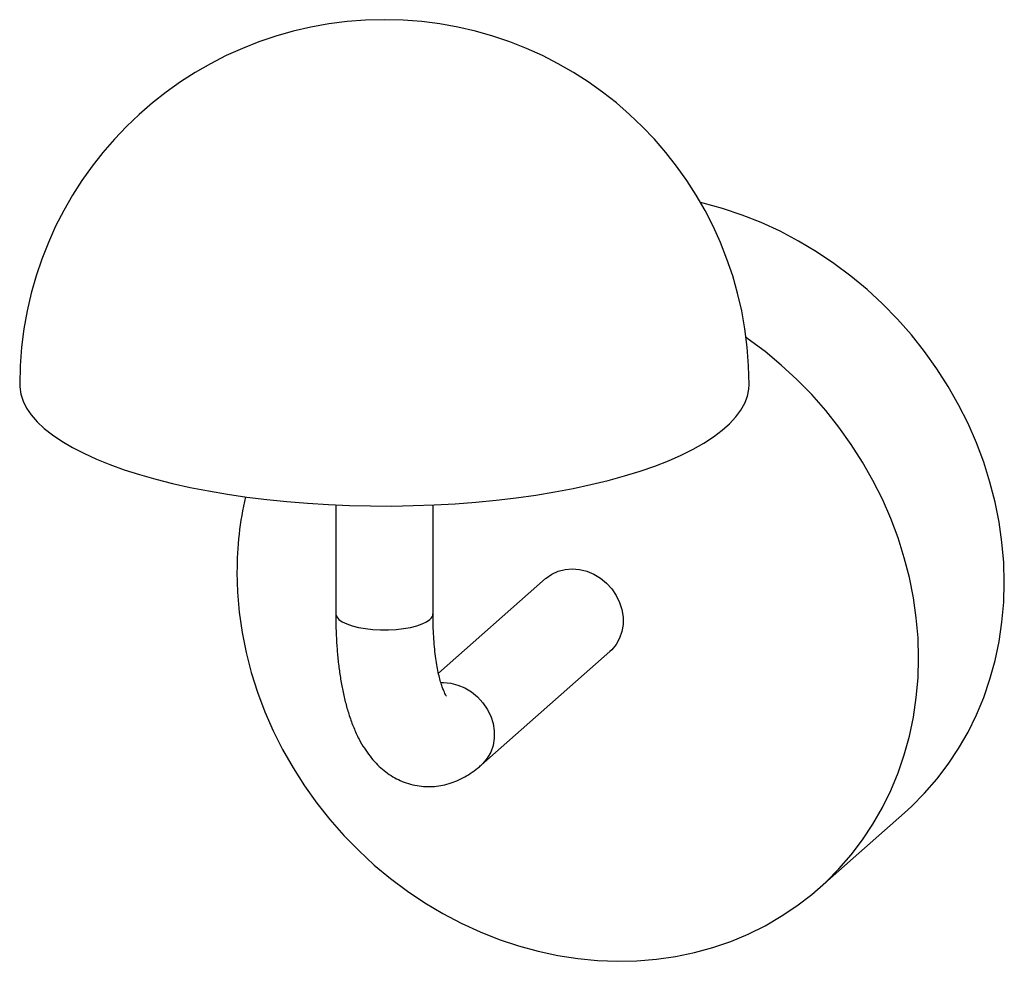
# Paper-space layout '_Dimétrica' of a CAD drawing. Header units: inches. Extents: x -5.57 to 0.81, y -6.57 to -0.47.
import ezdxf

# ---------------------------------------------------------------- set-up
doc = ezdxf.new("R2010")
doc.units = ezdxf.units.IN
doc.header["$MEASUREMENT"] = 0

psp = doc.layouts.new('_Dimétrica')

# ---------------------------------------------------------------- linework, layer by layer
at = {"color": 7, "linetype": 'Continuous', "lineweight": 25}
for p, q in [((-3.5236, -3.6156), (-3.5236, -4.32)), ((-2.8937, -4.32), (-2.8937, -3.6156)), ((-2.1642, -4.0925), (-2.8583, -4.7047)), ((-2.5827, -5.3015), (-1.7476, -4.5649)), ((-0.3949, -6.0987), (0.1602, -5.6092))]:
    psp.add_line(p, q, dxfattribs=at)
at = {"color": 7, "linetype": 'Continuous', "lineweight": 25, "flags": 128}
for points in [[(0.1602, -5.6092), (0.2049, -5.5684), (0.2903, -5.4825), (0.3699, -5.391), (0.4436, -5.2942), (0.511, -5.1926), (0.572, -5.0863), (0.6262, -4.9759), (0.6736, -4.8615), (0.714, -4.7438), (0.7473, -4.6229), (0.7732, -4.4995), (0.7918, -4.3737), (0.803, -4.2462), (0.8068, -4.1173), (0.803, -3.9875), (0.7918, -3.8571), (0.7732, -3.7267), (0.7473, -3.5967), (0.714, -3.4675), (0.6736, -3.3395), (0.6262, -3.2133), (0.572, -3.0891), (0.511, -2.9675), (0.4436, -2.8489), (0.3699, -2.7336), (0.2903, -2.622), (0.2049, -2.5146), (0.1141, -2.4116), (0.0182, -2.3135), (-0.0825, -2.2205), (-0.1877, -2.133), (-0.297, -2.0513), (-0.41, -1.9757), (-0.5264, -1.9063), (-0.6458, -1.8435), (-0.7677, -1.7874), (-0.8917, -1.7383), (-1.0175, -1.6963), (-1.1445, -1.6615), (-1.1609, -1.6576)], [(-4.1635, -4.0506), (-4.1597, -4.1804), (-4.1485, -4.3108), (-4.1299, -4.4412), (-4.104, -4.5712), (-4.0707, -4.7004), (-4.0303, -4.8284), (-3.9829, -4.9546), (-3.9286, -5.0788), (-3.8677, -5.2004), (-3.8003, -5.319), (-3.7266, -5.4343), (-3.647, -5.5459), (-3.5616, -5.6533), (-3.4708, -5.7563), (-3.3749, -5.8544), (-3.2742, -5.9474), (-3.169, -6.0349), (-3.0597, -6.1166), (-2.9466, -6.1923), (-2.8303, -6.2616), (-2.7109, -6.3244), (-2.589, -6.3805), (-2.465, -6.4296), (-2.3392, -6.4717), (-2.2122, -6.5064), (-2.0842, -6.5338), (-1.9559, -6.5538), (-1.8275, -6.5662), (-1.6996, -6.571), (-1.5725, -6.5682), (-1.4468, -6.5579), (-1.3227, -6.54), (-1.2008, -6.5147), (-1.0815, -6.4819), (-0.9651, -6.4419), (-0.8521, -6.3947), (-0.7428, -6.3405), (-0.6376, -6.2796), (-0.5369, -6.212), (-0.441, -6.138), (-0.3501, -6.0579), (-0.2648, -5.972), (-0.1851, -5.8805), (-0.1115, -5.7838), (-0.0441, -5.6821), (0.0169, -5.5759), (0.0711, -5.4654), (0.1186, -5.3511), (0.159, -5.2333), (0.1922, -5.1125), (0.2182, -4.989), (0.2368, -4.8633), (0.248, -4.7358), (0.2517, -4.6069), (0.248, -4.477), (0.2368, -4.3467), (0.2182, -4.2163), (0.1922, -4.0862), (0.159, -3.957), (0.1186, -3.8291), (0.0711, -3.7028), (0.0169, -3.5787), (-0.0441, -3.4571), (-0.1115, -3.3384), (-0.1851, -3.2231), (-0.2648, -3.1116), (-0.3501, -3.0041), (-0.441, -2.9012), (-0.5369, -2.803), (-0.6376, -2.7101), (-0.7428, -2.6226), (-0.8521, -2.5409), (-0.8661, -2.531)], [(-5.5708, -2.8352), (-5.5703, -2.8514), (-5.5635, -2.8972), (-5.5487, -2.9427), (-5.526, -2.9879), (-5.4955, -3.0325), (-5.4572, -3.0765), (-5.4113, -3.1197), (-5.358, -3.1619), (-5.2974, -3.203), (-5.2297, -3.2429)], [(-5.2297, -3.2429), (-5.1552, -3.2813), (-5.0741, -3.3183), (-4.9867, -3.3536), (-4.8932, -3.3872), (-4.7941, -3.4189), (-4.6896, -3.4487), (-4.5801, -3.4764), (-4.4659, -3.5019), (-4.3475, -3.5251), (-4.2253, -3.546), (-4.0996, -3.5645), (-3.9708, -3.5805), (-3.8396, -3.594), (-3.7061, -3.605), (-3.571, -3.6133), (-3.4347, -3.619), (-3.2976, -3.6221), (-3.1602, -3.6225), (-3.0229, -3.6202), (-2.8863, -3.6153), (-2.7508, -3.6077), (-2.6168, -3.5975), (-2.4849, -3.5848), (-2.3553, -3.5695), (-2.2287, -3.5517), (-2.1054, -3.5315), (-1.9858, -3.5089), (-1.8704, -3.4841), (-1.7594, -3.4571), (-1.6534, -3.4279), (-1.5527, -3.3968), (-1.4575, -3.3637), (-1.3683, -3.3289), (-1.2853, -3.2924), (-1.2088, -3.2543), (-1.1391, -3.2149), (-1.0764, -3.1741), (-1.0209, -3.1322), (-0.9728, -3.0893), (-0.9322, -3.0456), (-0.8994, -3.0011), (-0.8744, -2.956), (-0.8573, -2.9106), (-0.8481, -2.8649), (-0.8464, -2.8352)], [(-2.1642, -4.0925), (-2.16, -4.0888), (-2.1232, -4.0633), (-2.0822, -4.0445), (-2.0379, -4.0332), (-1.9914, -4.0295), (-1.944, -4.0335), (-1.897, -4.0452), (-1.8514, -4.0642), (-1.8086, -4.0901), (-1.7696, -4.1222), (-1.7354, -4.1596), (-1.7069, -4.2014), (-1.6848, -4.2465), (-1.6698, -4.2937), (-1.6622, -4.3418), (-1.6622, -4.3896), (-1.6698, -4.4358), (-1.6848, -4.4793), (-1.7069, -4.5188), (-1.7354, -4.5534), (-1.7476, -4.5649)], [(-3.5236, -4.32), (-3.5233, -4.3243), (-3.5172, -4.3411), (-3.503, -4.3573), (-3.4812, -4.3726), (-3.4524, -4.3865), (-3.4172, -4.3987), (-3.3767, -4.4088), (-3.3318, -4.4166), (-3.2837, -4.422), (-3.2336, -4.4246), (-3.1829, -4.4246), (-3.1329, -4.4219), (-3.0849, -4.4165), (-3.04, -4.4087), (-2.9995, -4.3985), (-2.9644, -4.3863), (-2.9357, -4.3724), (-2.914, -4.3571)], [(-2.842, -4.7664), (-2.8266, -4.766), (-2.7792, -4.7701), (-2.7321, -4.7817), (-2.6866, -4.8008), (-2.6437, -4.8267), (-2.6047, -4.8587), (-2.5705, -4.8961), (-2.542, -4.9379), (-2.52, -4.983), (-2.505, -5.0302), (-2.4974, -5.0784), (-2.4974, -5.1262), (-2.505, -5.1724), (-2.52, -5.2158), (-2.542, -5.2553), (-2.5705, -5.29), (-2.5827, -5.3015)]]:
    psp.add_lwpolyline(points, dxfattribs=at)
at = {"color": 7, "linetype": 'Continuous', "lineweight": 25}
for centre, radius, start, end in [((-3.2086, -2.8352), 2.3622, 0, 180), ((-2.0145, -4.047), 2.1489, 166.99108, 180.09478), ((-2.9421, -4.3176), 0.0484, 305.37331, 357.17879)]:
    psp.add_arc(centre, radius, start, end, dxfattribs=at)
for points, knots in [([(-3.5236, -4.32), (-3.5235, -4.3367), (-3.5233, -4.3854), (-3.5208, -4.4647), (-3.515, -4.5568), (-3.5062, -4.6466), (-3.4942, -4.7341), (-3.4788, -4.8191), (-3.4597, -4.9016), (-3.4363, -4.9815), (-3.4079, -5.0587), (-3.3756, -5.1288), (-3.3402, -5.1904), (-3.3034, -5.2426), (-3.2642, -5.2882), (-3.2224, -5.3276), (-3.1779, -5.3613), (-3.1309, -5.3892), (-3.0801, -5.412), (-3.0258, -5.4287), (-2.9689, -5.4383), (-2.9123, -5.4406), (-2.8567, -5.4359), (-2.8026, -5.4247), (-2.7503, -5.4073), (-2.6996, -5.3841), (-2.6507, -5.3549), (-2.612, -5.3266), (-2.59, -5.3077), (-2.5827, -5.3015)], [0, 0, 0, 0, 0.022927, 0.066749, 0.110849, 0.155377, 0.200456, 0.246239, 0.292905, 0.340641, 0.389541, 0.439343, 0.481701, 0.520959, 0.55745, 0.591767, 0.624472, 0.656037, 0.686842, 0.720003, 0.752338, 0.784128, 0.815648, 0.847217, 0.879212, 0.912061, 0.946257, 0.982368, 1, 1, 1, 1]), ([(-2.8059, -4.8547), (-2.8062, -4.8542), (-2.807, -4.8532), (-2.8125, -4.8443), (-2.82, -4.8293), (-2.8291, -4.8075), (-2.8392, -4.7786), (-2.8496, -4.7428), (-2.8598, -4.7001), (-2.8693, -4.6507), (-2.8776, -4.5951), (-2.8845, -4.5338), (-2.8896, -4.4674), (-2.893, -4.3961), (-2.8935, -4.3456), (-2.8937, -4.32)], [0, 0, 0, 0, 0.0630976, 0.1286048, 0.1959729, 0.2658003, 0.3383533, 0.4136538, 0.4915562, 0.571815, 0.6541374, 0.7382213, 0.8237778, 0.9105443, 1, 1, 1, 1])]:
    psp.add_open_spline(points, degree=3, knots=knots, dxfattribs=at)

doc.saveas('drawing.dxf')
